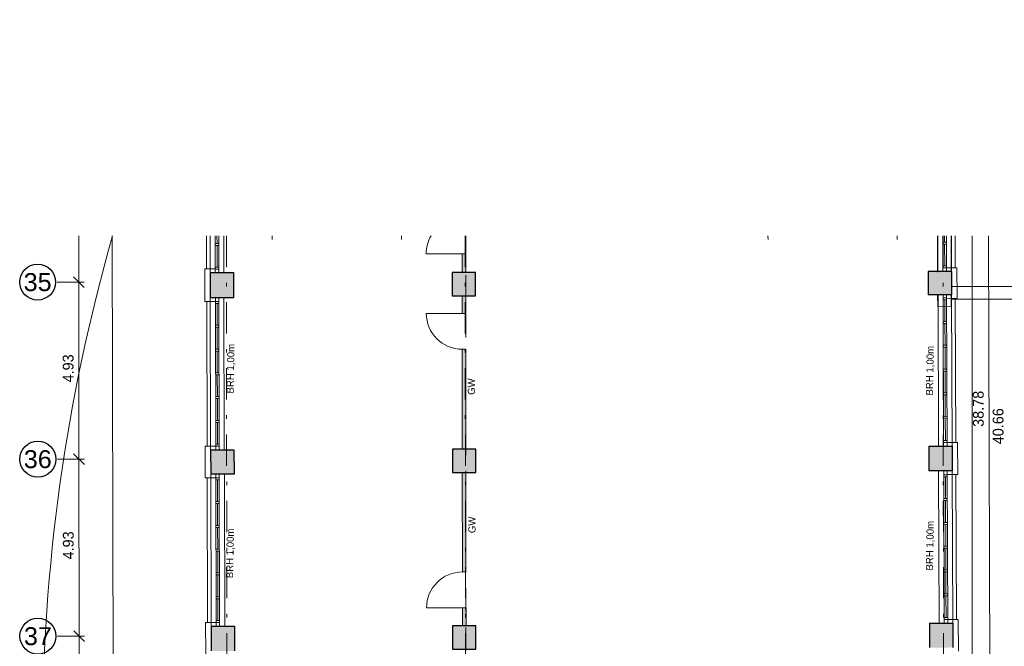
# Model space of a CAD drawing. Header units: metres. Extents: x -11.9 to 34.9, y 35 to 73.8.
# Tile 17 of 19: x -9.1 to 18.3, y 56.3 to 73.8. Entities that reach past the tile are written whole.
import ezdxf
from ezdxf.enums import TextEntityAlignment as Align

# ---------------------------------------------------------------- set-up
doc = ezdxf.new("R2010")
doc.units = ezdxf.units.M
doc.header["$MEASUREMENT"] = 0
for name, pattern in [('DGN Style 1', [0.655184, 0.00109, -0.654094]), ('DGN Style 2', [1.090157, 0.654094, -0.436063]), ('DGN Style 4', [1.745341, 0.872126, -0.436063, 0.00109, -0.436063])]:
    doc.linetypes.add(name, pattern=pattern)
doc.layers.get('0').update_dxf_attribs({"lineweight": 0})
for name, color, linetype, lineweight in [('021_best_bauwerk', 30, 'Continuous', 30), ('025_best_aufmass', 1, 'Continuous', 0), ('031_abbruch', 30, 'DGN Style 2', 0), ('053_aa_platz', 7, 'DGN Style 1', 0), ('202_ausb_glas', 4, 'Continuous', 0), ('203_ausb_sonst', 7, 'Continuous', 0), ('301_fass_konst', 7, 'Continuous', 0), ('309_ fass_putz', 7, 'Continuous', 0), ('321_fass_ansicht', 9, 'Continuous', 0), ('403_tueren', 4, 'Continuous', 0), ('603_bemaßung 1 100', 54, 'Continuous', 0), ('703_beschrift 1 100', 54, 'Continuous', 0), ('801_ani_moebel', 160, 'Continuous', 0), ('901_raster_01', 7, 'DGN Style 4', 0), ('951_schraff_01', 7, 'Continuous', 0), ('FD-01_verkehr', 4, 'Continuous', 13)]:
    doc.layers.add(name, color=color, linetype=linetype, lineweight=lineweight)
doc.styles.add('Style-Arial', font='ARIAL.TTF')
doc.styles.add('Style-Rotis SemiSans Light 45', font='Rotis SemiSans Light 45.shx')
doc.linetypes.add('Abbruch', pattern='A,-0.75,[1,dgnlstyle-lstyle.shx,S=0.002439,R=0,X=0,Y=0],-0.75', length=1.5)
doc.dimstyles.get("Standard").update_dxf_attribs({"dimtxt": 0.18, "dimasz": 0.18, "dimexe": 0.18, "dimexo": 0.0625, "dimgap": 0.09, "dimtad": 0, "dimtih": 1, "dimtoh": 1, "dimdec": 4, "dimzin": 0, "dimdsep": 46, "dimtxsty": 'Standard', "dimcen": 0.09, "dimadec": 0, "dimazin": 0, "dimtfac": 1, "dimtdec": 4, "dimtofl": 0, "dimtmove": 0, "dimatfit": 3, "dimfxl": 0, "dimtolj": 1, "dimtzin": 0, "dimarcsym": 0})

# ---------------------------------------------------------------- blocks, each defined once
blk = doc.blocks.new('*U5')
at = {"layer": '403_tueren', "linetype": 'Continuous', "lineweight": 0}
blk.add_line((0.5, 0.3), (0.16, -0.64), dxfattribs=at)
blk.add_arc((0.5, 0.3), 1, 160.0933, 250.0933, dxfattribs=at)
blk = doc.blocks.new('*U4')
at = {"layer": '403_tueren', "linetype": 'Continuous', "lineweight": 0}
blk.add_line((0.5, 0.3), (0.16, -0.64), dxfattribs=at)
blk.add_arc((0.5, 0.3), 1, 160.0933, 250.0933, dxfattribs=at)
blk = doc.blocks.new('_Oblique')
at = {"color": 0, "linetype": 'ByBlock', "lineweight": -2}
blk.add_line((0.5, 0.5), (-0.5, -0.5), dxfattribs=at)
blk = doc.blocks.new('*D59')
at = {"layer": '603_bemaßung 1 100', "color": 54, "linetype": 'Continuous', "lineweight": 0}
for p, q in [((-3.326, 39.357), (-3.326, 38.607)), ((3.319, 39.362), (3.319, 38.612))]:
    blk.add_line(p, q, dxfattribs=at)
at = {"layer": '603_bemaßung 1 100', "color": 0, "linetype": 'Continuous', "lineweight": -2}
blk.add_line((-3.326, 38.757), (3.319, 38.762), dxfattribs=at)
at = {"layer": 'Defpoints', "color": 0, "linetype": 'Continuous', "lineweight": 0}
for p in [(-3.352, 73.758), (3.293, 73.763), (3.319, 38.762)]:
    blk.add_point(p, dxfattribs=at)
at = {"layer": '603_bemaßung 1 100', "color": 0, "linetype": 'Continuous', "lineweight": -2, "xscale": 0.3, "yscale": 0.3, "zscale": 0.3}
for p, rotation in [((-3.326, 38.757), 180.0433437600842), ((3.319, 38.762), 0.04334376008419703)]:
    blk.add_blockref('_Oblique', p, dxfattribs=dict(at, rotation=rotation))
at = {"layer": '603_bemaßung 1 100', "color": 0, "linetype": 'Continuous', "lineweight": 0, "insert": (-0.003, 39.06), "char_height": 0.3, "attachment_point": 5, "rotation": 0.0433, "style": 'Style-Rotis SemiSans Light 45'}
blk.add_mtext('6.645', dxfattribs=at)

msp = doc.modelspace()

# ---------------------------------------------------------------- hatches: boundary and pattern name
at = {"layer": '202_ausb_glas', "linetype": 'Continuous', "lineweight": 0}
for points in [[(3.2132, 66.722), (3.2128, 67.2442), (3.3128, 67.2443), (3.3132, 66.7221)], [(3.2141, 65.586), (3.2137, 66.072), (3.3137, 66.0721), (3.3141, 65.5861)], [(3.217, 61.8053), (3.2149, 64.586), (3.3149, 64.5861), (3.317, 61.8054)], [(3.2195, 58.3842), (3.2174, 61.1553), (3.3174, 61.1554), (3.3195, 58.3843)], [(3.2207, 56.8869), (3.2203, 57.3842), (3.3203, 57.3843), (3.3207, 56.8869)]]:
    msp.add_hatch(color=219, dxfattribs=at).paths.add_polyline_path(points)

# ---------------------------------------------------------------- linework, layer by layer
at = {"layer": '021_best_bauwerk', "color": 30, "linetype": 'Continuous', "lineweight": 0}
for p, q in [((-3.8019, 67.7435), (-3.7997, 66.7258)), ((-3.4219, 67.7435), (-3.4197, 66.7266)), ((-3.4219, 67.7435), (-3.4197, 66.7266)), ((16.4578, 66.7528), (16.4541, 67.7435)), ((16.8378, 66.7542), (16.8341, 67.7435)), ((16.4755, 61.8899), (16.4601, 66.1028)), ((16.8555, 61.8913), (16.8401, 66.1042)), ((-3.7981, 66.0158), (-3.7887, 61.7858)), ((-3.4181, 66.0166), (-3.4087, 61.7866)), ((-3.4181, 66.0166), (-3.4087, 61.7866)), ((16.4936, 56.9599), (16.4781, 61.1999)), ((16.8736, 56.9613), (16.8581, 61.2013)), ((-3.7778, 56.8758), (-3.7872, 61.1058)), ((-3.3978, 56.8767), (-3.4072, 61.1066)), ((-3.3978, 56.8767), (-3.4072, 61.1066))]:
    msp.add_line(p, q, dxfattribs=at)
at = {"layer": '021_best_bauwerk'}
for p, q in [((-3.7997, 66.7258), (-3.1497, 66.7272)), ((-3.1497, 66.7272), (-3.1481, 66.0172)), ((16.8378, 66.7542), (16.1878, 66.7518)), ((16.1878, 66.7518), (16.1901, 66.1018)), ((16.8378, 66.7542), (16.8401, 66.1042)), ((16.8401, 66.1042), (16.1901, 66.1018)), ((-3.1481, 66.0172), (-3.7981, 66.0158)), ((-3.7887, 61.7858), (-3.1387, 61.7872)), ((-3.1387, 61.7872), (-3.1372, 61.1072)), ((16.2055, 61.8889), (16.8555, 61.8913)), ((16.2055, 61.8889), (16.2081, 61.1989)), ((16.8581, 61.2013), (16.2081, 61.1989)), ((-3.1372, 61.1072), (-3.7872, 61.1058)), ((-3.7778, 56.8758), (-3.1278, 56.8773)), ((-3.1278, 56.8773), (-3.1263, 56.1873)), ((16.2236, 56.9589), (16.8736, 56.9613)), ((16.2236, 56.9589), (16.2261, 56.2789))]:
    msp.add_line(p, q, dxfattribs=at)
at = {"layer": '021_best_bauwerk', "flags": 128}
for points in [[(2.9387, 66.0718), (3.5887, 66.0723), (3.5882, 66.7223), (2.9382, 66.7218)], [(2.9424, 61.1551), (3.5924, 61.1556), (3.592, 61.8056), (2.942, 61.8051)], [(2.9462, 56.2366), (3.5962, 56.2371), (3.5957, 56.8871), (2.9457, 56.8866)]]:
    msp.add_lwpolyline(points, close=True, dxfattribs=at)
at = {"layer": '025_best_aufmass', "lineweight": 30}
for p, q in [((-3.7997, 66.7258), (-3.7981, 66.0158)), ((-3.7887, 61.7858), (-3.7872, 61.1058)), ((16.8555, 61.8913), (16.8581, 61.2013)), ((-3.7778, 56.8758), (-3.7763, 56.1858)), ((16.8736, 56.9613), (16.8761, 56.2813))]:
    msp.add_line(p, q, dxfattribs=at)
at = {"layer": '031_abbruch'}
for p, q in [((16.4501, 66.7311), (16.4494, 67.7435)), ((16.8301, 66.7314), (16.8294, 67.7435)), ((16.8305, 66.3314), (21.9005, 66.3352)), ((16.4506, 66.0811), (16.4509, 65.7811)), ((16.8306, 66.0814), (16.8309, 65.7814)), ((16.8307, 65.9814), (22.2507, 65.9855)), ((16.4509, 65.7811), (16.8309, 65.7814))]:
    msp.add_line(p, q, dxfattribs=at)
at = {"layer": '031_abbruch', "linetype": 'Abbruch', "ltscale": 0.25}
for p, q in [((16.4501, 66.7311), (16.4494, 67.7435)), ((16.8301, 66.7314), (16.8294, 67.7435)), ((16.8305, 66.3314), (21.9005, 66.3352)), ((16.4506, 66.0811), (16.4509, 65.7811)), ((16.8306, 66.0814), (16.8309, 65.7814)), ((16.8307, 65.9814), (22.2507, 65.9855)), ((16.4509, 65.7811), (16.8309, 65.7814))]:
    msp.add_line(p, q, dxfattribs=at)
at = {"layer": '053_aa_platz', "color": 7, "linetype": 'Continuous', "lineweight": 0}
msp.add_line((17.414, 45.8477), (17.414, 67.7435), dxfattribs=at)
at = {"layer": '202_ausb_glas', "linetype": 'Continuous', "lineweight": 0, "flags": 128}
for points in [[(3.2128, 67.2442), (3.3128, 67.2443), (3.3132, 66.7221), (3.2132, 66.722)], [(3.2141, 65.586), (3.3141, 65.5861), (3.3137, 66.0721), (3.2137, 66.072)], [(3.217, 61.8053), (3.317, 61.8054), (3.3149, 64.5861), (3.2149, 64.586)], [(3.2174, 61.1553), (3.3174, 61.1554), (3.3195, 58.3843), (3.2195, 58.3842)], [(3.2203, 57.3842), (3.3203, 57.3843), (3.3207, 56.8869), (3.2207, 56.8869)]]:
    msp.add_lwpolyline(points, close=True, dxfattribs=at)
at = {"layer": '203_ausb_sonst', "color": 7, "linetype": 'DGN Style 2', "lineweight": 0}
msp.add_line((3.3182, 67.7435), (3.3182, 47.0457), dxfattribs=at)
at = {"layer": '301_fass_konst'}
for p, q in [((-3.6619, 67.7435), (-3.6597, 66.7161)), ((-3.5619, 67.7435), (-3.5597, 66.7163)), ((16.5941, 67.7435), (16.5978, 66.7533)), ((16.6441, 67.7435), (16.6448, 67.571)), ((16.6941, 67.7435), (16.6978, 66.7537)), ((-3.6615, 67.5336), (-3.5615, 67.5338)), ((-3.6614, 67.4786), (-3.5614, 67.4788)), ((16.5948, 67.5708), (16.6948, 67.5712)), ((16.595, 67.5158), (16.695, 67.5162)), ((16.645, 67.516), (16.6472, 66.9085)), ((16.6972, 66.9087), (16.5972, 66.9083)), ((-3.66, 66.8711), (-3.56, 66.8713)), ((-3.6599, 66.8161), (-3.5599, 66.8163)), ((16.6974, 66.8537), (16.5974, 66.8533)), ((16.6155, 61.8904), (16.6001, 66.1033)), ((16.7155, 61.8908), (16.7001, 66.1037)), ((-3.6581, 66.0161), (-3.6487, 61.7861)), ((-3.6579, 65.9161), (-3.5579, 65.9163)), ((-3.6578, 65.8611), (-3.5578, 65.8613)), ((-3.5581, 66.0163), (-3.5487, 61.7863)), ((16.7004, 66.0207), (16.6004, 66.0204)), ((16.7006, 65.9657), (16.6006, 65.9654)), ((16.6529, 65.3581), (16.6506, 65.9656)), ((-3.6564, 65.2536), (-3.5564, 65.2538)), ((16.6029, 65.3579), (16.7029, 65.3583)), ((16.6031, 65.3029), (16.7031, 65.3033)), ((16.6553, 64.6956), (16.6531, 65.3031)), ((-3.6563, 65.1986), (-3.5563, 65.1988)), ((16.6053, 64.6954), (16.7053, 64.6958)), ((-3.6549, 64.5911), (-3.5549, 64.5913)), ((-3.6548, 64.5361), (-3.5548, 64.5363)), ((16.6055, 64.6404), (16.7055, 64.6408)), ((16.6577, 64.0331), (16.6555, 64.6406)), ((-3.6535, 63.9286), (-3.5535, 63.9288)), ((-3.6534, 63.8736), (-3.5534, 63.8738)), ((16.6077, 64.0329), (16.7077, 64.0333)), ((16.6079, 63.9779), (16.7079, 63.9783)), ((16.6601, 63.3706), (16.6579, 63.9781)), ((16.6101, 63.3704), (16.7101, 63.3708)), ((-3.652, 63.2661), (-3.552, 63.2663)), ((-3.6519, 63.2111), (-3.5519, 63.2113)), ((16.6103, 63.3154), (16.7103, 63.3158)), ((16.6626, 62.7081), (16.6603, 63.3156)), ((-3.6505, 62.6036), (-3.5505, 62.6038)), ((-3.6504, 62.5486), (-3.5504, 62.5488)), ((16.6126, 62.7079), (16.7126, 62.7083)), ((16.6128, 62.6529), (16.7128, 62.6533)), ((16.665, 62.0456), (16.6628, 62.6531)), ((16.715, 62.0458), (16.615, 62.0454)), ((16.7152, 61.9908), (16.6152, 61.9904)), ((-3.6491, 61.9411), (-3.5491, 61.9413)), ((-3.6489, 61.8861), (-3.5489, 61.8863)), ((16.6181, 61.1904), (16.6336, 56.9604)), ((16.7181, 61.1908), (16.7336, 56.9608)), ((-3.6472, 61.1061), (-3.6378, 56.8761)), ((-3.647, 61.0061), (-3.547, 61.0063)), ((-3.6469, 60.9511), (-3.5469, 60.9513)), ((-3.5472, 61.1063), (-3.5378, 56.8763)), ((16.7185, 61.0908), (16.6185, 61.0904)), ((16.7187, 61.0358), (16.6187, 61.0354)), ((16.6687, 61.0356), (16.6709, 60.4281)), ((-3.6455, 60.3436), (-3.5455, 60.3438)), ((16.6209, 60.4279), (16.7209, 60.4283)), ((16.6211, 60.3729), (16.7211, 60.3733)), ((16.6711, 60.3731), (16.6733, 59.7656)), ((-3.6454, 60.2886), (-3.5454, 60.2888)), ((16.6233, 59.7654), (16.7233, 59.7658)), ((-3.644, 59.6811), (-3.544, 59.6813)), ((-3.6439, 59.6261), (-3.5439, 59.6263)), ((16.6235, 59.7104), (16.7235, 59.7108)), ((16.6735, 59.7106), (16.6757, 59.1031)), ((-3.6426, 59.0186), (-3.5426, 59.0188)), ((-3.6425, 58.9636), (-3.5425, 58.9638)), ((16.6257, 59.1029), (16.7257, 59.1033)), ((16.6259, 59.0479), (16.7259, 59.0483)), ((16.6759, 59.0481), (16.6782, 58.4406)), ((16.6282, 58.4404), (16.7282, 58.4408)), ((16.6284, 58.3854), (16.7284, 58.3858)), ((16.6784, 58.3856), (16.6806, 57.7781)), ((-3.6411, 58.3561), (-3.5411, 58.3563)), ((-3.641, 58.3011), (-3.541, 58.3013)), ((-3.6396, 57.6936), (-3.5396, 57.6938)), ((-3.6395, 57.6386), (-3.5395, 57.6388)), ((16.6306, 57.7779), (16.7306, 57.7783)), ((16.6308, 57.7229), (16.7308, 57.7233)), ((16.6808, 57.7231), (16.683, 57.1156)), ((-3.6382, 57.0311), (-3.5382, 57.0313)), ((16.733, 57.1158), (16.633, 57.1154)), ((16.7332, 57.0608), (16.6332, 57.0604)), ((-3.638, 56.9761), (-3.538, 56.9763))]:
    msp.add_line(p, q, dxfattribs=at)
at = {"layer": '309_ fass_putz', "color": 7}
for p, q in [((-3.6115, 67.5337), (-3.6119, 67.7435)), ((-3.61, 66.8712), (-3.6114, 67.4787)), ((-3.9499, 66.8255), (-3.6599, 66.8261)), ((-3.9499, 66.8255), (-3.9479, 65.9155)), ((16.9874, 66.8548), (16.6974, 66.8537)), ((16.9874, 66.8548), (16.9905, 66.0048)), ((-3.6579, 65.9161), (-3.9479, 65.9155)), ((-3.6064, 65.2537), (-3.6078, 65.8612)), ((16.9905, 66.0048), (16.7005, 66.0037)), ((-3.6049, 64.5912), (-3.6063, 65.1987)), ((-3.6035, 63.9287), (-3.6048, 64.5362)), ((-3.602, 63.2662), (-3.6034, 63.8737)), ((-3.6005, 62.6037), (-3.6019, 63.2112)), ((-3.5991, 61.9412), (-3.6004, 62.5487)), ((16.7152, 61.9908), (17.0052, 61.9918)), ((17.0052, 61.9918), (17.0084, 61.1018)), ((-3.9389, 61.8855), (-3.6489, 61.8861)), ((-3.9389, 61.8855), (-3.937, 61.0055)), ((-3.647, 61.0061), (-3.937, 61.0055)), ((-3.5955, 60.3437), (-3.5969, 60.9512)), ((17.0084, 61.1018), (16.7184, 61.1008)), ((-3.594, 59.6812), (-3.5954, 60.2887)), ((-3.5926, 59.0187), (-3.5939, 59.6262)), ((-3.5911, 58.3562), (-3.5925, 58.9637)), ((-3.5896, 57.6937), (-3.591, 58.3012)), ((-3.5882, 57.0312), (-3.5895, 57.6387)), ((16.7332, 57.0608), (17.0232, 57.0619)), ((17.0232, 57.0619), (17.0264, 56.1819)), ((-3.928, 56.9755), (-3.638, 56.9761)), ((-3.928, 56.9755), (-3.9261, 56.0855))]:
    msp.add_line(p, q, dxfattribs=at)
at = {"layer": '321_fass_ansicht'}
for p, q in [((-3.9019, 67.7435), (-3.8999, 66.8256)), ((16.9374, 66.8546), (16.9341, 67.7435)), ((-3.8979, 65.9156), (-3.8889, 61.8856)), ((16.9552, 61.9917), (16.9405, 66.0046)), ((-3.878, 56.9756), (-3.887, 61.0056)), ((16.9732, 57.0617), (16.9584, 61.1017))]:
    msp.add_line(p, q, dxfattribs=at)
at = {"layer": '403_tueren', "linetype": 'Continuous', "lineweight": 0}
msp.add_line((3.2128, 67.2442), (2.2128, 67.2435), dxfattribs=at)
msp.add_arc((3.2128, 67.2442), 1, 150.04804, 180.04334, dxfattribs=at)
at = {"layer": '603_bemaßung 1 100', "color": 54, "linetype": 'Continuous', "lineweight": 0}
for p, q in [((-7.458, 66.457), (-7.459, 67.7435)), ((-6.4802, 46.1898), (-6.528, 67.7435)), ((17.9384, 47.2351), (17.8635, 67.7435)), ((-8.058, 66.4565), (-7.308, 66.4571)), ((-7.6081, 66.6069), (-7.3079, 66.3071)), ((-7.3079, 66.3071), (-7.6081, 66.6069)), ((-7.4543, 61.527), (-7.458, 66.457)), ((-7.6044, 61.6769), (-7.3042, 61.3771)), ((-7.3042, 61.3771), (-7.6044, 61.6769)), ((-8.0543, 61.5265), (-7.3043, 61.5271)), ((-7.4506, 56.597), (-7.4543, 61.527)), ((-7.6007, 56.7469), (-7.3005, 56.4471)), ((-7.3005, 56.4471), (-7.6007, 56.7469)), ((-8.0506, 56.5965), (-7.3006, 56.5971)), ((-7.4468, 51.667), (-7.4506, 56.597))]:
    msp.add_line(p, q, dxfattribs=at)
at = {"layer": '801_ani_moebel', "linetype": 'DGN Style 1', "lineweight": 0}
for p, q in [((-2.0726, 67.7435), (-2.0725, 67.5911)), ((1.5274, 67.7435), (1.5275, 67.5938)), ((11.7273, 67.7435), (11.7274, 67.6015)), ((15.3274, 67.7435), (15.3275, 67.6042))]:
    msp.add_line(p, q, dxfattribs=at)
at = {"layer": '901_raster_01'}
for p, q in [((-3.3476, 67.7435), (-3.3255, 38.4333)), ((3.2974, 67.7435), (3.3195, 38.4383)), ((16.6024, 67.7435), (16.6245, 38.4484))]:
    msp.add_line(p, q, dxfattribs=at)
at = {"layer": '901_raster_01', "linetype": 'Continuous', "lineweight": 30}
for centre in [(-8.6047, 66.4561), (-8.601, 61.5261), (-8.5972, 56.5961)]:
    msp.add_circle(centre, 0.5, dxfattribs=at)
at = {"layer": '951_schraff_01', "color": 8, "linetype": 'Continuous', "extrusion": (0, 0, -1)}
for points in [[(3.7981, 66.0158), (3.1481, 66.0172), (3.7997, 66.7258), (3.1497, 66.7272)], [(-2.9382, 66.7218), (-2.9387, 66.0718), (-3.5882, 66.7223), (-3.5887, 66.0723)], [(-16.1878, 66.7518), (-16.1901, 66.1018), (-16.8378, 66.7542), (-16.8401, 66.1042)], [(-2.942, 61.8051), (-2.9424, 61.1551), (-3.592, 61.8056), (-3.5924, 61.1556)], [(-16.2081, 61.1989), (-16.8581, 61.2013), (-16.2055, 61.8889), (-16.8555, 61.8913)]]:
    msp.add_solid(points, dxfattribs=at)
at = {"layer": '951_schraff_01', "color": 8, "linetype": 'Continuous'}
for points in [[(-3.7872, 61.1058), (-3.1372, 61.1072), (-3.7887, 61.7858), (-3.1387, 61.7872)], [(-3.7763, 56.1858), (-3.1263, 56.1873), (-3.7778, 56.8758), (-3.1278, 56.8773)], [(2.9457, 56.8866), (2.9462, 56.2366), (3.5957, 56.8871), (3.5962, 56.2371)], [(16.2261, 56.2789), (16.8761, 56.2813), (16.2236, 56.9589), (16.8736, 56.9613)]]:
    msp.add_solid(points, dxfattribs=at)
at = {"layer": 'FD-01_verkehr', "color": 4, "lineweight": 0, "extrusion": (0, 0, -1)}
msp.add_arc((-41.5382, 53.9354), 50, 359.79484, 16.03128, dxfattribs=at)

# ---------------------------------------------------------------- block references
at = {"layer": '403_tueren', "linetype": 'Continuous', "lineweight": 0, "extrusion": (0, 0, -1), "rotation": 109.8633072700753}
msp.add_blockref('*U4', (-2.7622, 65.2176), dxfattribs=at)
at = {"layer": '403_tueren', "linetype": 'Continuous', "lineweight": 0, "rotation": 289.9499947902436}
msp.add_blockref('*U5', (2.7678, 57.7519), dxfattribs=at)

# ---------------------------------------------------------------- texts
at = {"layer": '603_bemaßung 1 100', "color": 54, "linetype": 'Continuous', "lineweight": 0, "style": 'Style-Rotis SemiSans Light 45'}
for s, rotation, p in [('4.93', 90.04334, (-7.7559, 63.6631)), ('38.78', 90.20947, (17.5829, 62.4248)), ('40.66', 90.20947, (18.1343, 61.9406)), ('4.93', 90.04334, (-7.7522, 58.7331))]:
    msp.add_text(s, height=0.3, rotation=rotation, dxfattribs=at).set_placement(p, align=Align.MIDDLE_LEFT)
at = {"layer": '703_beschrift 1 100', "linetype": 'Continuous', "lineweight": 0, "char_height": 0.2, "attachment_point": 1, "line_spacing_factor": 0.722892, "style": 'Style-Rotis SemiSans Light 45'}
for s, insert, rotation in [('BRH 1,00m', (-3.3472, 63.3554), 89.00352), ('BRH 1,00m', (16.1209, 63.2994), 89.00352), ('GW\\P\\P\\P\\P ', (3.3706, 63.3149), 90.2994), ('GW\\P\\P\\P\\P ', (3.3873, 59.464), 90.2994), ('BRH 1,00m', (16.1209, 58.4256), 89.00352), ('BRH 1,00m', (-3.3638, 58.213), 89.00352)]:
    msp.add_mtext(s, dxfattribs=dict(at, insert=insert, rotation=rotation))
at = {"layer": '901_raster_01', "color": 7, "linetype": 'Continuous', "lineweight": 0, "style": 'Style-Arial'}
for s, p in [('35', (-8.6047, 66.4561)), ('36', (-8.601, 61.5261)), ('37', (-8.5972, 56.5961))]:
    msp.add_text(s, height=0.5, rotation=0.04334, dxfattribs=at).set_placement(p, align=Align.MIDDLE_CENTER)

# ---------------------------------------------------------------- dimensions: what is measured, and where the dimension line sits
at = {"layer": '603_bemaßung 1 100', "color": 54, "linetype": 'Continuous', "lineweight": 0}
dim = msp.add_linear_dim(base=(3.3193, 38.7624), p1=(-3.3522, 73.7584), p2=(3.2928, 73.7634), angle=0.04334, dimstyle='Standard', override={"dimtxt": 0.3, "dimasz": 0.3, "dimexe": 0.15, "dimexo": 34.400957, "dimgap": 0.15, "dimtad": 1, "dimtih": 0, "dimtoh": 0, "dimdec": 3, "dimzin": 11, "dimtxsty": 'Style-Rotis SemiSans Light 45', "dimblk": 'Oblique', "dimclre": 54, "dimtdec": 3, "dimtofl": 1, "dimtolj": 0, "dimtzin": 11, "dimlwe": 0}, dxfattribs=at)
dim.commit()
dim.dimension.update_dxf_attribs({"geometry": '*D59', "text_midpoint": (-0.0034, 39.0599)})

doc.saveas('drawing.dxf')
